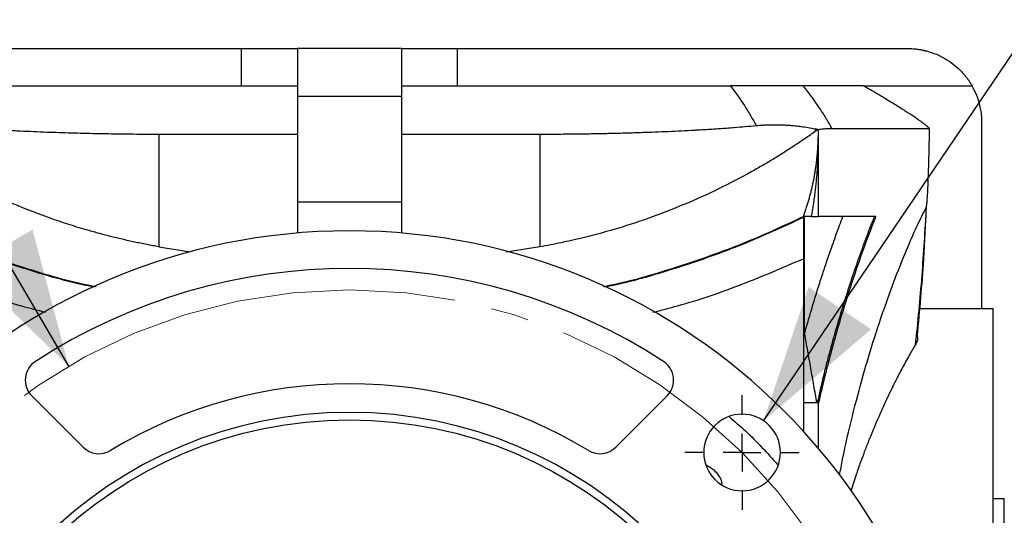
# Model space of a CAD drawing. Header units: inches. Extents: x 0 to 68, y 0 to 44.
# Tile 18 of 20: x 54.3 to 59.5, y 35.8 to 38.4. Entities that reach past the tile are written whole.
import ezdxf

# ---------------------------------------------------------------- set-up
doc = ezdxf.new("R2010")
doc.units = ezdxf.units.IN
doc.header["$LTSCALE"] = 4
doc.header["$MEASUREMENT"] = 0
doc.linetypes.add('SLD-Center', pattern=[0.75, 0.6, -0.05, 0.05, -0.05])
doc.linetypes.add('SLD-Solid', pattern=[0])
doc.layers.add('CENTER', color=40, linetype='SLD-Center')
doc.layers.add('DIMENSIONS', color=140, linetype='SLD-Solid', lineweight=25)
doc.styles.add('SLDTEXTSTYLE0', font='GOTHIC.TTF', dxfattribs={"width": 0.913})
doc.dimstyles.new('SLDDIMSTYLE2', dxfattribs={"dimtxt": 0.6, "dimasz": 0.72, "dimexe": 0, "dimexo": 0.0625, "dimgap": 0.15, "dimtad": 0, "dimtih": 1, "dimtoh": 1, "dimrnd": 1e-09, "dimdsep": 46, "dimtxsty": 'SLDTEXTSTYLE0', "dimsah": 1, "dimcen": 0, "dimadec": 0, "dimazin": 2, "dimtfac": 1, "dimtofl": 0, "dimtmove": 0, "dimatfit": 3, "dimfxl": 0, "dimfrac": 2, "dimtolj": 1, "dimtzin": 12, "dimarcsym": 0})
doc.dimstyles.new('SLDDIMSTYLE7', dxfattribs={"dimtxt": 0.6, "dimasz": 0.72, "dimexe": 0, "dimexo": 0.0625, "dimgap": 0.15, "dimtad": 0, "dimtih": 1, "dimtoh": 1, "dimrnd": 1e-09, "dimzin": 12, "dimdsep": 46, "dimtxsty": 'SLDTEXTSTYLE0', "dimsah": 1, "dimcen": 0, "dimadec": 0, "dimazin": 3, "dimtfac": 1, "dimtofl": 0, "dimtmove": 0, "dimatfit": 3, "dimfxl": 0, "dimfrac": 2, "dimtolj": 1, "dimtzin": 12, "dimarcsym": 0})

# ---------------------------------------------------------------- blocks, each defined once
blk = doc.blocks.new('_D_20')
at = {"layer": 'DIMENSIONS'}
for p, q in [((49.3393, 40.3313), (49.1565, 40.3313)), ((49.1565, 40.3313), (49.1565, 39.3788)), ((51.3343, 40.3313), (51.5172, 40.3313)), ((51.5172, 40.3313), (51.5172, 39.3788)), ((52.825, 39.4667), (51.95, 39.4667)), ((54.5382, 36.5441), (52.825, 39.4667)), ((49.1565, 39.3788), (49.3393, 39.3788)), ((51.5172, 39.3788), (51.3343, 39.3788))]:
    blk.add_line(p, q, dxfattribs=at)
blk.add_solid([(54.5382, 36.5441), (54.3466, 37.2664), (54.0015, 37.0641)], dxfattribs=at)
at = {"layer": 'DIMENSIONS', "char_height": 0.6, "attachment_point": 1, "style": 'SLDTEXTSTYLE0'}
for s, insert in [('%%c', (49.1086, 41.2196)), ('5.88', (50.0135, 41.2196)), ('149.2', (49.3393, 40.1452)), ('B.C.', (49.5606, 39.0709))]:
    blk.add_mtext(s, dxfattribs=dict(at, insert=insert))
blk = doc.blocks.new('_D_21')
at = {"layer": 'DIMENSIONS'}
for p, q in [((61.3906, 39.4793), (61.2078, 39.4793)), ((61.2078, 39.4793), (61.2078, 38.5268)), ((62.9423, 39.4793), (63.1251, 39.4793)), ((63.1251, 39.4793), (63.1251, 38.5268)), ((58.2145, 36.2549), (59.8132, 38.6147)), ((59.8132, 38.6147), (60.6882, 38.6147)), ((61.2078, 38.5268), (61.3906, 38.5268)), ((63.1251, 38.5268), (62.9423, 38.5268))]:
    blk.add_line(p, q, dxfattribs=at)
blk.add_solid([(58.2145, 36.2549), (58.7839, 36.7388), (58.4528, 36.9631)], dxfattribs=at)
at = {"layer": 'DIMENSIONS', "char_height": 0.6, "attachment_point": 1, "style": 'SLDTEXTSTYLE0'}
for s, insert in [('%%c', (60.9382, 40.3676)), ('0.41', (61.843, 40.3676)), ('10.3', (61.3906, 39.2932)), ('X4', (61.701, 38.2189))]:
    blk.add_mtext(s, dxfattribs=dict(at, insert=insert))
blk = doc.blocks.new('SW_CENTERMARKSYMBOL_10')
at = {"layer": 'CENTER', "color": 0}
for p, q in [((0, 0.2), (0, 0.3028)), ((0, 0), (0, 0.1)), ((-0.2, 0), (-0.3028, 0)), ((0, 0), (-0.1, 0)), ((0, 0), (0, -0.1)), ((0, 0), (0.1, 0)), ((0.2, 0), (0.3028, 0)), ((0, -0.2), (0, -0.3028))]:
    blk.add_line(p, q, dxfattribs=at)

msp = doc.modelspace()

# ---------------------------------------------------------------- linework, layer by layer
for p, q in [((53.0709, 38.2246), (55.4531, 38.2246)), ((55.4531, 38.0278), (55.4531, 38.2246)), ((55.4531, 38.2246), (55.7481, 38.2246)), ((56.2993, 38.2246), (55.7481, 38.2246)), ((55.7481, 38.2246), (55.7481, 37.9703)), ((56.2993, 38.2246), (56.2993, 37.9703)), ((56.2993, 38.2246), (56.5943, 38.2246)), ((56.5943, 38.2246), (56.5943, 38.0278)), ((56.5943, 38.2246), (58.9765, 38.2246)), ((58.7476, 38.0278), (59.3174, 38.0278)), ((56.2993, 37.9703), (55.7481, 37.9703)), ((55.7481, 37.9703), (55.7481, 37.4138)), ((56.2993, 37.9703), (56.2993, 37.4138)), ((59.3702, 36.8467), (59.3702, 37.8309)), ((55.0158, 37.7719), (55.0158, 37.1753)), ((57.0316, 37.7719), (57.0316, 37.1753)), ((58.4874, 37.7989), (58.4874, 37.7853)), ((58.5018, 37.7956), (58.4874, 37.7853)), ((58.504, 37.795), (58.504, 37.7943)), ((58.504, 37.7943), (58.504, 37.7546)), ((58.504, 37.737), (58.504, 37.3357)), ((55.7481, 37.4138), (56.2993, 37.4138)), ((55.7481, 37.4138), (55.7481, 37.2482)), ((56.2993, 37.4138), (56.2993, 37.2482)), ((58.4253, 37.3357), (58.4253, 37.3307)), ((58.432, 36.7163), (58.432, 37.3357)), ((58.4668, 37.3357), (58.504, 37.3357)), ((55.0158, 37.1753), (55.1829, 37.149)), ((57.0316, 37.1753), (56.8521, 37.1471)), ((58.4253, 37.1125), (58.4253, 36.1996)), ((59.4292, 36.8467), (59.0404, 36.8467)), ((59.4292, 34.7601), (59.4292, 36.8467)), ((58.4253, 36.7163), (58.432, 36.7163)), ((54.6144, 36.1152), (54.3431, 36.3865)), ((57.7043, 36.3865), (57.433, 36.1152)), ((58.504, 36.349), (58.4253, 36.349)), ((58.5055, 36.3503), (58.504, 36.349)), ((58.504, 36.349), (58.504, 36.11)), ((58.5055, 36.3503), (58.5055, 36.349)), ((57.9088, 36.0237), (57.9506, 35.9959)), ((59.4883, 35.8427), (59.4292, 35.8427)), ((59.4883, 33.6774), (59.4883, 35.8427))]:
    msp.add_line(p, q)
at = {"color": 179, "linetype": 'SLD-Center', "lineweight": 18}
msp.add_circle((56.0237, 34.0099), 2.9375, dxfattribs=at)
msp.add_circle((56.0237, 34.0099), 2.25)
for centre, radius, start, end in [((58.9765, 37.8309), 0.3937, 0, 30), ((56.0237, 34.0099), 3.25, 0, 180), ((56.0237, 34.0099), 3.0512, 57.0083, 122.9917), ((54.4266, 36.47), 0.1181, 122.9917, 225), ((57.6208, 36.47), 0.1181, 0, 57.0083), ((57.6208, 36.47), 0.1181, 315, 0), ((56.0237, 34.0099), 2.4409, 58.7958, 121.2042), ((56.0237, 34.0099), 2.2894, 0, 180), ((58.1008, 36.087), 0.2028, 0, 180), ((54.6979, 36.1987), 0.1181, 225, 301.2042), ((57.3495, 36.1987), 0.1181, 238.7958, 315), ((58.1008, 36.087), 0.2028, 180, 0)]:
    msp.add_arc(centre, radius, start, end)
for points, knots in [([(58.9765, 38.2246), (58.9805, 38.2246), (58.9883, 38.2245), (58.9997, 38.224), (59.0105, 38.2232), (59.0208, 38.2222), (59.0305, 38.221), (59.0396, 38.2196), (59.0481, 38.2181), (59.056, 38.2165), (59.0634, 38.2149), (59.0702, 38.2133), (59.0924, 38.2077), (59.1276, 38.1958), (59.175, 38.1722), (59.2179, 38.1434), (59.2493, 38.1155), (59.2704, 38.0931), (59.2837, 38.0774), (59.2959, 38.0613), (59.3072, 38.0448), (59.314, 38.0334), (59.3174, 38.0278)], [0, 0, 0, 0, 0.029349, 0.057335, 0.083958, 0.109218, 0.133114, 0.155647, 0.176817, 0.196624, 0.215068, 0.232148, 0.247866, 0.382666, 0.503322, 0.63404, 0.756943, 0.80699, 0.856314, 0.90492, 0.952814, 1, 1, 1, 1]), ([(54.0082, 38.0278), (54.0797, 38.0278), (54.1933, 38.0278), (54.3364, 38.0278), (54.4287, 38.0278), (54.4992, 38.0278), (54.5711, 38.0278), (54.6944, 38.0278), (54.9425, 38.0278), (55.2341, 38.0278), (55.4907, 38.0278), (55.6377, 38.0278), (55.7113, 38.0278), (55.7481, 38.0278)], [0, 0, 0, 0, 0.125003, 0.198554, 0.250007, 0.286143, 0.321437, 0.37501, 0.500011, 0.749995, 0.874996, 0.937498, 1, 1, 1, 1]), ([(56.2993, 38.0278), (56.3201, 38.0278), (56.3617, 38.0278), (56.4239, 38.0278), (56.4862, 38.0278), (56.5483, 38.0278), (56.6103, 38.0278), (56.6723, 38.0278), (56.7342, 38.0278), (56.796, 38.0278), (56.8577, 38.0278), (56.9194, 38.0278), (56.981, 38.0278), (57.0425, 38.0278), (57.1039, 38.0278), (57.1652, 38.0278), (57.2441, 38.0278), (57.3406, 38.0278), (57.4522, 38.0278), (57.5585, 38.0278), (57.6816, 38.0278), (57.8408, 38.0278), (57.9675, 38.0278), (58.0392, 38.0278)], [0, 0, 0, 0, 0.0352962, 0.0705751, 0.1058383, 0.1410873, 0.1763239, 0.2115495, 0.246766, 0.2819748, 0.3171776, 0.352376, 0.3875717, 0.4227662, 0.4579613, 0.4931584, 0.5283594, 0.5939597, 0.6599765, 0.7216941, 0.7786826, 0.8746032, 1, 1, 1, 1]), ([(58.0392, 38.0278), (58.0658, 37.9926), (58.0904, 37.9574), (58.1244, 37.9047), (58.1352, 37.8871), (58.1559, 37.852), (58.1656, 37.8345), (58.1753, 37.8169)], [0, 0, 0, 0, 0.5, 0.5, 0.75, 0.75, 1, 1, 1, 1]), ([(58.4245, 38.0278), (58.422, 38.0278), (58.4171, 38.0278), (58.4092, 38.0278), (58.4011, 38.0278), (58.3928, 38.0278), (58.3843, 38.0278), (58.3755, 38.0278), (58.3666, 38.0278), (58.3574, 38.0278), (58.348, 38.0278), (58.3384, 38.0278), (58.3286, 38.0278), (58.3186, 38.0278), (58.3085, 38.0278), (58.2981, 38.0278), (58.2852, 38.0278), (58.2695, 38.0278), (58.2507, 38.0278), (58.2314, 38.0278), (58.2117, 38.0278), (58.1915, 38.0278), (58.1709, 38.0278), (58.1499, 38.0278), (58.1285, 38.0278), (58.1068, 38.0278), (58.0846, 38.0278), (58.0622, 38.0278), (58.0469, 38.0278), (58.0392, 38.0278)], [0, 0, 0, 0, 0.03801, 0.075299, 0.111876, 0.147752, 0.182935, 0.217438, 0.251271, 0.284445, 0.316974, 0.34887, 0.380145, 0.410815, 0.440894, 0.470396, 0.499338, 0.547365, 0.593876, 0.638966, 0.682738, 0.7253, 0.766769, 0.807269, 0.84693, 0.88589, 0.924291, 0.962278, 1, 1, 1, 1]), ([(58.5768, 37.8005), (58.5664, 37.8194), (58.5556, 37.8383), (58.5326, 37.8762), (58.5205, 37.8951), (58.4824, 37.952), (58.4547, 37.9899), (58.4245, 38.0278)], [0, 0, 0, 0, 0.25, 0.25, 0.5, 0.5, 1, 1, 1, 1]), ([(58.7418, 38.0278), (58.7274, 38.0278), (58.7099, 38.0278), (58.669, 38.0278), (58.6454, 38.0278), (58.566, 38.0278), (58.5011, 38.0278), (58.4245, 38.0278)], [0, 0, 0, 0, 0.25, 0.25, 0.5, 0.5, 1, 1, 1, 1]), ([(59.0929, 37.8005), (59.0924, 37.8011), (59.0913, 37.8024), (59.0892, 37.8046), (59.0868, 37.807), (59.0841, 37.8095), (59.081, 37.8122), (59.0754, 37.817), (59.066, 37.8245), (59.0514, 37.8354), (59.0342, 37.8475), (59.0084, 37.8651), (58.9784, 37.8846), (58.9452, 37.9056), (58.919, 37.922), (58.8914, 37.939), (58.8648, 37.9551), (58.8396, 37.9702), (58.816, 37.9843), (58.7918, 37.9986), (58.767, 38.0131), (58.7502, 38.0229), (58.7418, 38.0278)], [0, 0, 0, 0, 0.020731, 0.041478, 0.062259, 0.083095, 0.104005, 0.125009, 0.187345, 0.250239, 0.3124, 0.375139, 0.500479, 0.56269, 0.625261, 0.687868, 0.750665, 0.799699, 0.849005, 0.898732, 0.949019, 1, 1, 1, 1]), ([(58.1753, 37.8169), (58.1812, 37.8174), (58.1936, 37.8185), (58.2131, 37.8198), (58.2342, 37.8209), (58.257, 37.8215), (58.2814, 37.8217), (58.3074, 37.8212), (58.3318, 37.8201), (58.3539, 37.8186), (58.3723, 37.817), (58.3916, 37.815), (58.4176, 37.8117), (58.4504, 37.8066), (58.4753, 37.8014), (58.4874, 37.7989)], [0, 0, 0, 0, 0.055124, 0.11565, 0.1816, 0.252993, 0.329848, 0.412181, 0.500003, 0.562286, 0.624626, 0.677835, 0.749398, 0.879055, 1, 1, 1, 1]), ([(55.0158, 37.1753), (55.005, 37.1773), (54.9832, 37.1812), (54.9508, 37.1874), (54.9184, 37.1939), (54.886, 37.2007), (54.8537, 37.2078), (54.8215, 37.2152), (54.7894, 37.2228), (54.7573, 37.2308), (54.7253, 37.2391), (54.6934, 37.2477), (54.6616, 37.2565), (54.576, 37.2812), (54.4379, 37.326), (54.2516, 37.3981), (54.0696, 37.4805), (53.9329, 37.5518), (53.8374, 37.6062), (53.7805, 37.64), (53.7243, 37.6747), (53.6688, 37.7106), (53.6139, 37.7474), (53.578, 37.7727), (53.56, 37.7853)], [0, 0, 0, 0, 0.019612, 0.039248, 0.05891, 0.078601, 0.098325, 0.118084, 0.137883, 0.157723, 0.177607, 0.19754, 0.217523, 0.23756, 0.359422, 0.483234, 0.609189, 0.737492, 0.780563, 0.823882, 0.867467, 0.911337, 0.955508, 1, 1, 1, 1]), ([(53.8721, 37.8169), (53.8831, 37.8159), (53.905, 37.8139), (53.9382, 37.811), (53.9716, 37.8083), (54.0053, 37.8057), (54.0392, 37.8032), (54.0733, 37.8008), (54.1076, 37.7985), (54.1415, 37.7965), (54.1718, 37.7947), (54.1949, 37.7935), (54.2187, 37.7922), (54.2463, 37.7907), (54.2933, 37.7884), (54.3522, 37.7857), (54.421, 37.7829), (54.4876, 37.7806), (54.5523, 37.7785), (54.6175, 37.7768), (54.683, 37.7753), (54.7489, 37.7741), (54.8152, 37.7731), (54.8818, 37.7724), (54.9486, 37.772), (54.9934, 37.772), (55.0158, 37.7719)], [0, 0, 0, 0, 0.031003, 0.062012, 0.093021, 0.124085, 0.155267, 0.186428, 0.217623, 0.248885, 0.278228, 0.299371, 0.311012, 0.341953, 0.373161, 0.436092, 0.497638, 0.553449, 0.609207, 0.664982, 0.720794, 0.776607, 0.832429, 0.888267, 0.944126, 1, 1, 1, 1]), ([(55.0158, 37.7719), (55.1373, 37.7719), (55.2592, 37.7719), (55.412, 37.7719), (55.4425, 37.7719), (55.5037, 37.7719), (55.5343, 37.7719), (55.5953, 37.7719), (55.6409, 37.7719), (55.6871, 37.7719), (55.7181, 37.7719), (55.7334, 37.7719), (55.7481, 37.7719)], [0, 0, 0, 0, 0.5, 0.5, 0.625, 0.625, 0.75, 0.75, 0.875, 0.9375, 0.9375, 1, 1, 1, 1]), ([(56.2993, 37.7719), (56.314, 37.7719), (56.3293, 37.7719), (56.3604, 37.7719), (56.4066, 37.7719), (56.4521, 37.7719), (56.5132, 37.7719), (56.5438, 37.7719), (56.6049, 37.7719), (56.6355, 37.7719), (56.7882, 37.7719), (56.91, 37.7719), (57.0316, 37.7719)], [0, 0, 0, 0, 0.0625, 0.0625, 0.125, 0.25, 0.25, 0.375, 0.375, 0.5, 0.5, 1, 1, 1, 1]), ([(57.0316, 37.7719), (57.0441, 37.772), (57.0692, 37.772), (57.1067, 37.7721), (57.1441, 37.7723), (57.1815, 37.7726), (57.2187, 37.773), (57.2559, 37.7735), (57.2929, 37.774), (57.3299, 37.7746), (57.3667, 37.7754), (57.4034, 37.7762), (57.44, 37.7771), (57.4765, 37.778), (57.5129, 37.7791), (57.5491, 37.7802), (57.5852, 37.7815), (57.6328, 37.7832), (57.6922, 37.7856), (57.7629, 37.7888), (57.8175, 37.7915), (57.8639, 37.7941), (57.9005, 37.7961), (57.9424, 37.7987), (57.9814, 37.8013), (58.0204, 37.804), (58.0659, 37.8075), (58.1179, 37.8117), (58.1562, 37.8152), (58.1753, 37.8169)], [0, 0, 0, 0, 0.031257, 0.062512, 0.093765, 0.125012, 0.156254, 0.187492, 0.218728, 0.249962, 0.281196, 0.312431, 0.343667, 0.374886, 0.406096, 0.437307, 0.468531, 0.499777, 0.561337, 0.624198, 0.686492, 0.706695, 0.748882, 0.784921, 0.820342, 0.855289, 0.89202, 0.946119, 1, 1, 1, 1]), ([(58.4874, 37.7853), (58.4784, 37.779), (58.4605, 37.7663), (58.4333, 37.7475), (58.4059, 37.7289), (58.3784, 37.7106), (58.3507, 37.6926), (58.3228, 37.6748), (58.2948, 37.6573), (58.2667, 37.64), (58.2383, 37.623), (58.2098, 37.6063), (58.1812, 37.5898), (58.1046, 37.5467), (57.9778, 37.4805), (57.7958, 37.3981), (57.6095, 37.326), (57.464, 37.2788), (57.3632, 37.2501), (57.3085, 37.2354), (57.2535, 37.2216), (57.1984, 37.2087), (57.143, 37.1967), (57.0874, 37.1855), (57.0502, 37.1787), (57.0316, 37.1753)], [0, 0, 0, 0, 0.022285, 0.044489, 0.066612, 0.088659, 0.11063, 0.132528, 0.154356, 0.176114, 0.197807, 0.219436, 0.241003, 0.262511, 0.390803, 0.516769, 0.640569, 0.762443, 0.796755, 0.830918, 0.864944, 0.89885, 0.932651, 0.966363, 1, 1, 1, 1]), ([(58.5018, 37.7956), (58.4994, 37.7961), (58.4946, 37.7973), (58.4898, 37.7983), (58.4874, 37.7989)], [0, 0, 0, 0, 0.4997243, 1, 1, 1, 1]), ([(58.5768, 37.8005), (58.5729, 37.8005), (58.5651, 37.8004), (58.5531, 37.7999), (58.5411, 37.7992), (58.5289, 37.7981), (58.5165, 37.7968), (58.5082, 37.7956), (58.504, 37.795)], [0, 0, 0, 0, 0.164991, 0.330627, 0.496927, 0.66391, 0.831594, 1, 1, 1, 1]), ([(59.0747, 37.3826), (59.0749, 37.383), (59.0752, 37.3837), (59.0757, 37.3854), (59.0762, 37.3874), (59.0767, 37.3898), (59.0772, 37.3927), (59.0776, 37.3959), (59.0781, 37.3996), (59.0786, 37.4038), (59.0791, 37.4083), (59.0795, 37.4132), (59.08, 37.4186), (59.0809, 37.43), (59.0822, 37.449), (59.084, 37.4824), (59.0859, 37.5276), (59.0879, 37.5847), (59.0897, 37.6497), (59.0914, 37.7223), (59.0924, 37.7735), (59.0929, 37.8005)], [0, 0, 0, 0, 0.0071901, 0.0147658, 0.0228222, 0.0314382, 0.0406787, 0.0505963, 0.0612333, 0.0726243, 0.0847974, 0.0977754, 0.1115773, 0.126219, 0.1837758, 0.2515924, 0.3660397, 0.5012331, 0.6489842, 0.8152048, 1, 1, 1, 1]), ([(58.4253, 37.3357), (58.4279, 37.3429), (58.4331, 37.3573), (58.4404, 37.379), (58.4473, 37.4007), (58.4538, 37.4225), (58.46, 37.4443), (58.4657, 37.4662), (58.4711, 37.4881), (58.476, 37.51), (58.4805, 37.5321), (58.4847, 37.5541), (58.4884, 37.5762), (58.4918, 37.5983), (58.4947, 37.6205), (58.4973, 37.6428), (58.4994, 37.6651), (58.5012, 37.6874), (58.5026, 37.7098), (58.5035, 37.7322), (58.5039, 37.7472), (58.504, 37.7546)], [0, 0, 0, 0, 0.05266, 0.105267, 0.157832, 0.210361, 0.262865, 0.315351, 0.367829, 0.420306, 0.472792, 0.525294, 0.577823, 0.630385, 0.682991, 0.735647, 0.788364, 0.841149, 0.894011, 0.946959, 1, 1, 1, 1]), ([(58.504, 37.737), (58.5039, 37.7266), (58.5035, 37.7057), (58.5026, 37.6746), (58.5013, 37.6434), (58.4996, 37.6124), (58.4975, 37.5814), (58.495, 37.5504), (58.4921, 37.5196), (58.4889, 37.4888), (58.4853, 37.458), (58.4813, 37.4273), (58.4768, 37.3967), (58.4721, 37.3662), (58.4686, 37.3459), (58.4668, 37.3357)], [0, 0, 0, 0, 0.077469, 0.154803, 0.232013, 0.309113, 0.386114, 0.463027, 0.539866, 0.616642, 0.693366, 0.770052, 0.846712, 0.923357, 1, 1, 1, 1]), ([(58.504, 37.7546), (58.504, 37.7535), (58.504, 37.7514), (58.504, 37.7485), (58.504, 37.7458), (58.504, 37.7435), (58.504, 37.7411), (58.504, 37.7389), (58.504, 37.7373), (58.504, 37.7371), (58.504, 37.737)], [0, 0, 0, 0, 0.10057, 0.200247, 0.299648, 0.399396, 0.500108, 0.667121, 0.832789, 1, 1, 1, 1]), ([(58.6167, 35.9673), (58.6219, 35.9956), (58.642, 36.1043), (58.6842, 36.2821), (58.7315, 36.4618), (58.771, 36.5967), (58.8018, 36.6961), (58.8323, 36.7893), (58.8627, 36.8772), (58.8916, 36.9573), (58.9306, 37.0603), (58.9776, 37.1759), (59.0301, 37.2943), (59.0598, 37.3531), (59.0747, 37.3826)], [0, 0, 0, 0, 0.041809, 0.16049, 0.281991, 0.342276, 0.401028, 0.467077, 0.52444, 0.582518, 0.641808, 0.763104, 0.881305, 1, 1, 1, 1]), ([(59.0747, 37.3826), (59.0682, 37.2625), (59.0606, 37.1419), (59.0418, 36.8995), (59.0306, 36.7776), (59.0163, 36.6545)], [0, 0, 0, 0, 0.5, 0.5, 1, 1, 1, 1]), ([(59.0288, 36.7043), (59.041, 36.8398), (59.0615, 37.0666), (59.0716, 37.2942), (59.0757, 37.3859)], [0, 0, 0, 0, 0.597031, 1, 1, 1, 1]), ([(53.6221, 37.3357), (53.7281, 37.2865), (53.9388, 37.1888), (54.2768, 37.0713), (54.5257, 36.9964), (54.6646, 36.9686), (54.6837, 36.9648)], [0, 0, 0, 0, 0.3196537, 0.6354309, 0.9500352, 1, 1, 1, 1]), ([(54.6762, 36.9613), (54.6597, 36.9646), (54.5232, 36.992), (54.2768, 37.0663), (53.9388, 37.1838), (53.7281, 37.2815), (53.6221, 37.3307)], [0, 0, 0, 0, 0.0437382, 0.3604044, 0.6782513, 1, 1, 1, 1]), ([(57.366, 36.9652), (57.3843, 36.9689), (57.5225, 36.9966), (57.7706, 37.0713), (58.1086, 37.1888), (58.3193, 37.2865), (58.4253, 37.3357)], [0, 0, 0, 0, 0.048091, 0.363316, 0.679716, 1, 1, 1, 1]), ([(58.4253, 37.3307), (58.3193, 37.2815), (58.1086, 37.1838), (57.7706, 37.0663), (57.5251, 36.9923), (57.3897, 36.965), (57.3741, 36.9619)], [0, 0, 0, 0, 0.32257, 0.641228, 0.958702, 1, 1, 1, 1]), ([(58.4668, 37.3357), (58.4668, 37.3357), (58.4667, 37.3357), (58.4661, 37.3357), (58.465, 37.3357), (58.4635, 37.3357), (58.4616, 37.3357), (58.4593, 37.3357), (58.4565, 37.3357), (58.4533, 37.3357), (58.4497, 37.3357), (58.4457, 37.3357), (58.4413, 37.3357), (58.4364, 37.3357), (58.4311, 37.3357), (58.4272, 37.3357), (58.4253, 37.3357)], [0, 0, 0, 0, 0.072218, 0.144267, 0.216159, 0.287905, 0.359518, 0.431009, 0.50239, 0.573674, 0.644872, 0.715996, 0.787059, 0.858072, 0.929049, 1, 1, 1, 1]), ([(58.4253, 37.3307), (58.4253, 37.293), (58.4253, 37.2204), (58.4253, 37.1476), (58.4253, 37.1125)], [0, 0, 0, 0, 0.518381, 1, 1, 1, 1]), ([(58.432, 36.7163), (58.4337, 36.7225), (58.4377, 36.7367), (58.4456, 36.7649), (58.4599, 36.8146), (58.4802, 36.8835), (58.5051, 36.9642), (58.5276, 37.0342), (58.5475, 37.094), (58.5648, 37.1444), (58.5821, 37.1938), (58.5994, 37.2422), (58.6168, 37.2896), (58.6285, 37.3203), (58.6343, 37.3357)], [0, 0, 0, 0, 0.027457, 0.062595, 0.125152, 0.250185, 0.375594, 0.5002, 0.583764, 0.667179, 0.750477, 0.83369, 0.916854, 1, 1, 1, 1]), ([(58.8005, 37.3357), (58.7987, 37.3313), (58.797, 37.327), (58.7937, 37.3185), (58.792, 37.3143), (58.787, 37.3016), (58.7837, 37.2931), (58.7738, 37.2675), (58.7672, 37.25), (58.7472, 37.1969), (58.7338, 37.1603), (58.6938, 37.0476), (58.6673, 36.9685), (58.6155, 36.8029), (58.5904, 36.7169), (58.5601, 36.6048), (58.5541, 36.5821), (58.5424, 36.5365), (58.5367, 36.5136), (58.5255, 36.4674), (58.5199, 36.4441), (58.5092, 36.3972), (58.504, 36.3735), (58.4987, 36.349)], [0, 0, 0, 0, 0.015625, 0.015625, 0.03125, 0.03125, 0.0625, 0.0625, 0.125, 0.125, 0.25, 0.25, 0.5, 0.5, 0.75, 0.75, 0.8125, 0.8125, 0.875, 0.875, 0.9375, 0.9375, 1, 1, 1, 1]), ([(58.8081, 37.3357), (58.8023, 37.3357), (58.7907, 37.3357), (58.7727, 37.3357), (58.7544, 37.3357), (58.7357, 37.3357), (58.7166, 37.3357), (58.6972, 37.3357), (58.6773, 37.3357), (58.657, 37.3357), (58.6363, 37.3357), (58.6153, 37.3357), (58.5938, 37.3357), (58.572, 37.3357), (58.5497, 37.3357), (58.5271, 37.3357), (58.5117, 37.3357), (58.504, 37.3357)], [0, 0, 0, 0, 0.066331, 0.132696, 0.199098, 0.265539, 0.332024, 0.398556, 0.465138, 0.531774, 0.598466, 0.665219, 0.732035, 0.798918, 0.865871, 0.932897, 1, 1, 1, 1]), ([(58.8081, 37.3357), (58.8048, 37.3273), (58.7982, 37.3106), (58.7849, 37.2764), (58.7616, 37.2153), (58.7149, 37.0874), (58.662, 36.9292), (58.611, 36.7603), (58.5802, 36.6504), (58.5563, 36.5601), (58.5408, 36.4992), (58.5276, 36.4452), (58.5165, 36.3983), (58.5092, 36.3664), (58.5055, 36.3503)], [0, 0, 0, 0, 0.031269, 0.062515, 0.125037, 0.250059, 0.500022, 0.625008, 0.750066, 0.812571, 0.875098, 0.916066, 0.957696, 1, 1, 1, 1]), ([(53.6221, 37.1125), (53.7301, 37.0661), (53.9451, 36.9736), (54.2123, 36.8812), (54.3724, 36.8406), (54.4146, 36.8299)], [0, 0, 0, 0, 0.426354, 0.848909, 1, 1, 1, 1]), ([(57.6293, 36.829), (57.673, 36.8401), (57.8344, 36.881), (58.1028, 36.9738), (58.3174, 37.0661), (58.4253, 37.1125)], [0, 0, 0, 0, 0.155928, 0.575969, 1, 1, 1, 1]), ([(58.4966, 36.349), (58.4914, 36.3796), (58.4809, 36.4409), (58.4647, 36.5329), (58.4485, 36.6247), (58.4375, 36.6859), (58.432, 36.7163)], [0, 0, 0, 0, 0.249998, 0.499997, 0.7514, 1, 1, 1, 1]), ([(59.0277, 36.7044), (59.0288, 36.6998), (59.0325, 36.6845), (59.023, 36.6669), (59.0163, 36.6545)], [0, 0, 0, 0, 0.297999, 1, 1, 1, 1]), ([(59.0163, 36.6545), (59.0105, 36.6448), (58.9988, 36.6253), (58.9805, 36.5931), (58.9612, 36.5584), (58.9422, 36.523), (58.9233, 36.4866), (58.9052, 36.4509), (58.8879, 36.4157), (58.8741, 36.3868), (58.8613, 36.3599), (58.8441, 36.3226), (58.8222, 36.2733), (58.8003, 36.2219), (58.7836, 36.1815), (58.767, 36.14), (58.7483, 36.092), (58.7263, 36.0326), (58.702, 35.9642), (58.6852, 35.9115), (58.6757, 35.8818)], [0, 0, 0, 0, 0.056504, 0.11431, 0.173421, 0.233841, 0.284997, 0.340477, 0.390594, 0.433584, 0.458214, 0.498114, 0.579086, 0.643037, 0.682851, 0.720099, 0.78457, 0.842931, 0.911501, 1, 1, 1, 1]), ([(58.0322, 36.2769), (58.0613, 36.2521), (58.1534, 36.1735), (58.2347, 36.0837), (58.2904, 36.0222)], [0, 0, 0, 0, 0.315587, 1, 1, 1, 1]), ([(57.9506, 35.9959), (57.9676, 35.9776), (57.9887, 35.9547), (57.9928, 35.925), (57.9936, 35.9192)], [0, 0, 0, 0, 0.804264, 1, 1, 1, 1])]:
    msp.add_open_spline(points, degree=3, knots=knots)
for points in [[(58.5018, 37.7956), (58.5025, 37.7952), (58.5033, 37.7947), (58.504, 37.7943)], [(59.0929, 37.8005), (58.9954, 37.8005), (58.8233, 37.8005), (58.5768, 37.8005)], [(58.504, 36.349), (58.5045, 36.349), (58.505, 36.349), (58.5055, 36.349)]]:
    msp.add_open_spline(points, degree=3)

# ---------------------------------------------------------------- block references
at = {"layer": 'CENTER'}
msp.add_blockref('SW_CENTERMARKSYMBOL_10', (58.1008, 36.087), dxfattribs=at)

# ---------------------------------------------------------------- dimensions: what is measured, and where the dimension line sits
at = {"layer": 'DIMENSIONS'}
for p1, p2, text, dimstyle, picture, middle in [((57.50921, 31.47568), (54.53819, 36.54408), '<>\\PB.C.', 'SLDDIMSTYLE7', '_D_20', (50.33685, 39.76674)), ((57.9871, 35.9191), (58.2145, 36.2549), '<>\\PX4', 'SLDDIMSTYLE2', '_D_21', (62.1664, 38.9147))]:
    dim = msp.add_diameter_dim_2p(p1=p1, p2=p2, text=text, dimstyle=dimstyle, dxfattribs=at)
    dim.commit()
    dim.dimension.update_dxf_attribs({"geometry": picture, "text_midpoint": middle, "dimtype": 163})

doc.saveas('drawing.dxf')
